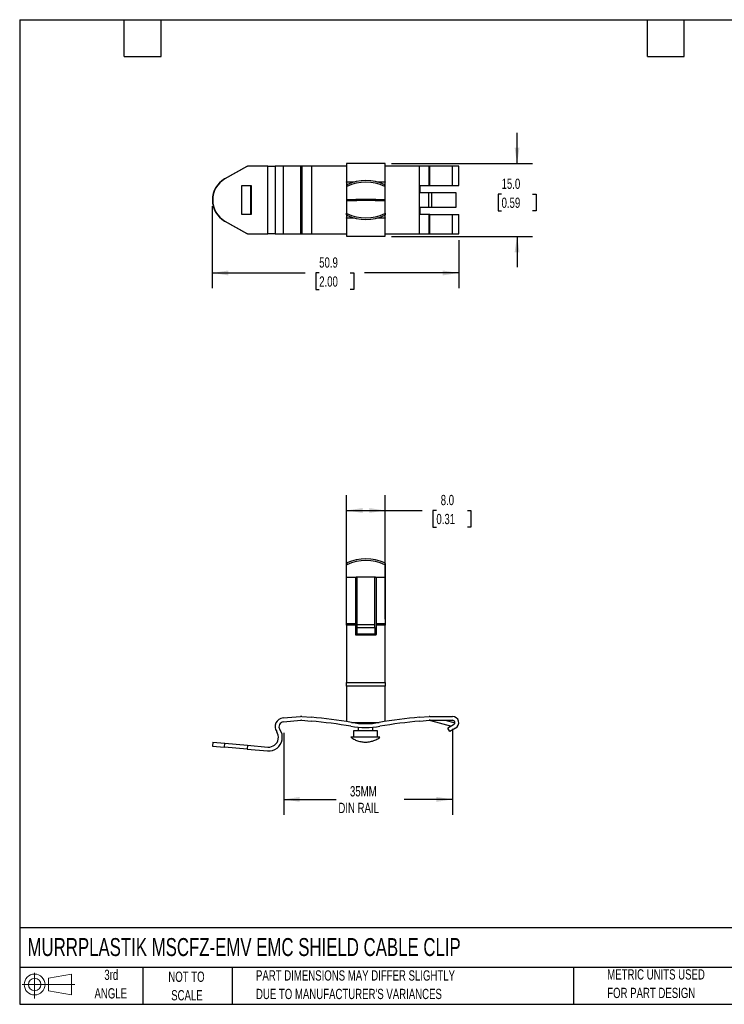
# Model space of a CAD drawing. Header units: millimetres. Extents: x 6 to 273, y 6 to 210.
# Tile 1 of 2: x 6 to 152, y 6 to 210. Entities that reach past the tile are written whole.
import ezdxf

# ---------------------------------------------------------------- set-up
doc = ezdxf.new("R2010")
doc.units = ezdxf.units.MM
doc.layers.add('DIMENSIONS', color=140, linetype='Continuous', lineweight=25)
doc.layers.add('TEXT', color=140, linetype='Continuous', lineweight=25)
doc.layers.add('SLD-DEFPOINTS', color=7, linetype='Continuous')
doc.styles.add('SLDTEXTSTYLE0', font='TXT', dxfattribs={"width": 0.7})
doc.dimstyles.new('SLDDIMSTYLE0', dxfattribs={"dimtxt": 2.158008, "dimasz": 3.302, "dimexe": 0, "dimexo": 0.0625, "dimgap": 0.539502, "dimtad": 0, "dimtih": 1, "dimtoh": 1, "dimrnd": 1e-09, "dimzin": 4, "dimdsep": 46, "dimtxsty": 'SLDTEXTSTYLE0', "dimsah": 1, "dimcen": 0.09, "dimadec": 0, "dimazin": 1, "dimtfac": 1, "dimtofl": 0, "dimtmove": 0, "dimatfit": 3, "dimfxl": 0, "dimfrac": 2, "dimtolj": 1, "dimtzin": 12, "dimarcsym": 0})
doc.dimstyles.new('SLDDIMSTYLE1', dxfattribs={"dimtxt": 2.158008, "dimasz": 3.302, "dimexe": 0, "dimexo": 0.0625, "dimgap": 0.539502, "dimtad": 0, "dimtih": 1, "dimtoh": 1, "dimrnd": 1e-09, "dimzin": 12, "dimdsep": 46, "dimtxsty": 'SLDTEXTSTYLE0', "dimsah": 1, "dimcen": 0.09, "dimadec": 0, "dimazin": 3, "dimtfac": 1, "dimtofl": 0, "dimtmove": 0, "dimatfit": 3, "dimfxl": 0, "dimfrac": 2, "dimtolj": 1, "dimtzin": 12, "dimarcsym": 0})
doc.dimstyles.new('SLDDIMSTYLE2', dxfattribs={"dimtxt": 2.158008, "dimasz": 3.302, "dimexe": 0, "dimexo": 0.0625, "dimgap": 0.539502, "dimtad": 0, "dimtih": 1, "dimtoh": 1, "dimrnd": 1e-09, "dimzin": 4, "dimdsep": 46, "dimtxsty": 'SLDTEXTSTYLE0', "dimsah": 1, "dimcen": 0.09, "dimadec": 0, "dimazin": 1, "dimtfac": 1, "dimtmove": 0, "dimatfit": 0, "dimfxl": 0, "dimfrac": 2, "dimtolj": 1, "dimtzin": 12, "dimarcsym": 0})

# ---------------------------------------------------------------- blocks, each defined once
blk = doc.blocks.new('Block11')
at = {"color": 7, "linetype": 'Continuous', "lineweight": 18}
for p, q in [((2.59, 5.31), (2.59, 0)), ((5.48, 4.17), (10.18, 5.03)), ((5.48, 1.6), (5.48, 4.17)), ((10.18, 5.03), (10.18, 0.73)), ((0, 2.88), (10.87, 2.88)), ((5.48, 1.6), (10.18, 0.73))]:
    blk.add_line(p, q, dxfattribs=at)
for radius in [2.15, 1.29]:
    blk.add_circle((2.59, 2.88), radius, dxfattribs=at)
blk = doc.blocks.new('Block12')
at = {"layer": 'SLD-DEFPOINTS'}
blk.add_blockref('Block11', (0, 0), dxfattribs=at)
blk = doc.blocks.new('_D')
at = {"layer": 'DIMENSIONS'}
for p, q in [((73.8, 85.86), (73.8, 111.44)), ((81.8, 85.86), (81.8, 111.44)), ((73.8, 108.26), (81.8, 108.26)), ((81.8, 108.26), (89.42, 108.26)), ((92.35, 108.26), (91.62, 108.26)), ((91.62, 108.26), (91.62, 104.83)), ((98.76, 108.26), (99.48, 108.26)), ((99.48, 108.26), (99.48, 104.83)), ((91.62, 104.83), (92.35, 104.83)), ((99.48, 104.83), (98.76, 104.83))]:
    blk.add_line(p, q, dxfattribs=at)
for points in [[(73.8, 108.26), (77.1, 107.76), (77.1, 108.77)], [(81.8, 108.26), (78.49, 108.77), (78.49, 107.76)]]:
    blk.add_solid(points, dxfattribs=at)
at = {"layer": 'DIMENSIONS', "char_height": 2.117, "attachment_point": 1, "style": 'SLDTEXTSTYLE0'}
for s, insert in [('8.0', (93.24, 111.48)), ('0.31', (92.35, 107.56))]:
    blk.add_mtext(s, dxfattribs=dict(at, insert=insert))
blk = doc.blocks.new('_D_1')
at = {"layer": 'DIMENSIONS'}
for p, q in [((95.66, 63.2), (95.66, 45.47)), ((60.86, 62.38), (60.86, 45.47)), ((60.86, 48.64), (71.64, 48.64)), ((95.66, 48.64), (85.73, 48.64))]:
    blk.add_line(p, q, dxfattribs=at)
for points in [[(60.86, 48.64), (64.16, 48.13), (64.16, 49.15)], [(95.66, 48.64), (92.36, 49.15), (92.36, 48.13)]]:
    blk.add_solid(points, dxfattribs=at)
at = {"layer": 'DIMENSIONS', "char_height": 2.117, "attachment_point": 1, "style": 'SLDTEXTSTYLE0'}
for s, insert in [('35MM', (74.51, 51.37)), ('DIN RAIL', (72.12, 47.94))]:
    blk.add_mtext(s, dxfattribs=dict(at, insert=insert))
blk = doc.blocks.new('_D_5')
at = {"layer": 'DIMENSIONS'}
for p, q in [((109, 179.84), (109, 186.19)), ((83.07, 179.84), (112.18, 179.84)), ((105.8, 173.54), (105.07, 173.54)), ((105.07, 173.54), (105.07, 170.11)), ((112.21, 173.54), (112.93, 173.54)), ((112.93, 173.54), (112.93, 170.11)), ((105.07, 170.11), (105.8, 170.11)), ((112.93, 170.11), (112.21, 170.11)), ((83.07, 164.84), (112.18, 164.84)), ((109, 164.84), (109, 158.49))]:
    blk.add_line(p, q, dxfattribs=at)
for points in [[(109, 179.84), (109.51, 183.15), (108.49, 183.15)], [(109, 164.84), (108.49, 161.54), (109.51, 161.54)]]:
    blk.add_solid(points, dxfattribs=at)
at = {"layer": 'DIMENSIONS', "char_height": 2.117, "attachment_point": 1, "style": 'SLDTEXTSTYLE0'}
for s, insert in [('15.0', (105.8, 176.75)), ('0.59', (105.8, 172.83))]:
    blk.add_mtext(s, dxfattribs=dict(at, insert=insert))
blk = doc.blocks.new('_D_6')
at = {"layer": 'DIMENSIONS'}
for p, q in [((46.1, 171.07), (46.1, 154.11)), ((96.96, 164.07), (96.96, 154.11)), ((46.1, 157.28), (65.24, 157.28)), ((68.16, 157.28), (67.44, 157.28)), ((67.44, 157.28), (67.44, 153.85)), ((74.58, 157.28), (75.3, 157.28)), ((75.3, 157.28), (75.3, 153.85)), ((96.96, 157.28), (77.5, 157.28)), ((67.44, 153.85), (68.16, 153.85)), ((75.3, 153.85), (74.58, 153.85))]:
    blk.add_line(p, q, dxfattribs=at)
for points in [[(46.1, 157.28), (49.4, 156.78), (49.4, 157.79)], [(96.96, 157.28), (93.66, 157.79), (93.66, 156.78)]]:
    blk.add_solid(points, dxfattribs=at)
at = {"layer": 'DIMENSIONS', "char_height": 2.117, "attachment_point": 1, "style": 'SLDTEXTSTYLE0'}
for s, insert in [('50.9', (68.16, 160.5)), ('2.00', (68.16, 156.58))]:
    blk.add_mtext(s, dxfattribs=dict(at, insert=insert))

msp = doc.modelspace()

# ---------------------------------------------------------------- linework, layer by layer
for p, q in [((48.629, 176.688), (53.271, 179.344)), ((53.341, 179.344), (48.699, 176.688)), ((53.271, 179.344), (53.341, 179.344)), ((57.575, 179.344), (53.341, 179.344)), ((57.575, 165.344), (57.575, 179.344)), ((57.575, 179.344), (59.061, 179.344)), ((59.061, 179.344), (59.061, 165.344)), ((60.705, 179.344), (59.061, 179.344)), ((60.705, 179.344), (60.705, 165.344)), ((64.321, 179.344), (60.705, 179.344)), ((64.321, 179.344), (64.321, 165.344)), ((64.6, 179.344), (64.321, 179.344)), ((64.6, 179.344), (64.6, 165.344)), ((66.545, 179.344), (64.6, 179.344)), ((66.545, 179.344), (66.545, 165.344)), ((73.796, 179.344), (66.545, 179.344)), ((81.796, 179.844), (73.796, 179.844)), ((73.796, 179.844), (73.796, 176.094)), ((81.796, 176.094), (81.796, 179.844)), ((88.875, 179.344), (81.796, 179.344)), ((88.875, 175.319), (88.875, 179.344)), ((90.856, 179.344), (88.875, 179.344)), ((90.856, 175.319), (90.856, 179.344)), ((90.995, 179.344), (90.856, 179.344)), ((90.995, 175.319), (90.995, 179.344)), ((95.66, 179.344), (90.995, 179.344)), ((95.66, 175.319), (95.66, 179.344)), ((96.96, 179.344), (95.66, 179.344)), ((96.96, 175.319), (96.96, 179.344)), ((48.699, 176.688), (48.629, 176.688)), ((52.161, 175.319), (54.104, 175.319)), ((52.161, 169.369), (52.161, 175.319)), ((54.034, 169.369), (54.034, 175.319)), ((54.104, 175.319), (54.104, 169.369)), ((73.796, 175.999), (73.796, 176.094)), ((73.796, 176.094), (75.548, 176.094)), ((75.195, 175.999), (73.796, 175.999)), ((73.796, 175.999), (73.796, 175.376)), ((73.796, 175.376), (73.796, 175.032)), ((73.796, 175.032), (73.796, 172.592)), ((73.884, 175.497), (73.884, 175.152)), ((80.043, 176.094), (81.796, 176.094)), ((81.796, 175.999), (80.397, 175.999)), ((81.707, 175.152), (81.707, 175.497)), ((81.796, 176.094), (81.796, 175.999)), ((81.796, 175.376), (81.796, 175.999)), ((81.796, 175.032), (81.796, 175.376)), ((81.796, 172.592), (81.796, 175.032)), ((88.875, 175.319), (90.856, 175.319)), ((88.875, 173.819), (88.875, 175.319)), ((88.945, 175.319), (88.945, 173.819)), ((90.856, 175.319), (90.995, 175.319)), ((90.995, 175.319), (95.66, 175.319)), ((95.66, 175.319), (96.96, 175.319)), ((88.875, 170.869), (88.875, 173.819)), ((90.819, 173.819), (88.875, 173.819)), ((90.819, 170.869), (90.819, 173.819)), ((91.372, 173.819), (90.819, 173.819)), ((91.372, 170.869), (91.372, 173.819)), ((96.412, 173.819), (91.372, 173.819)), ((96.412, 170.869), (96.412, 173.819)), ((73.796, 172.592), (73.796, 172.24)), ((73.796, 172.24), (73.796, 169.655)), ((73.796, 172.24), (75.814, 172.24)), ((73.996, 172.447), (75.721, 172.447)), ((75.696, 172.371), (75.696, 172.447)), ((79.871, 172.447), (75.721, 172.447)), ((79.696, 172.227), (75.896, 172.227)), ((75.921, 172.304), (75.921, 172.227)), ((79.671, 172.227), (79.671, 172.304)), ((79.777, 172.24), (81.796, 172.24)), ((79.871, 172.447), (81.596, 172.447)), ((79.896, 172.447), (79.896, 172.371)), ((81.796, 172.24), (81.796, 172.592)), ((81.796, 169.655), (81.796, 172.24)), ((88.875, 170.869), (90.819, 170.869)), ((88.875, 169.369), (88.875, 170.869)), ((88.945, 170.869), (88.945, 169.369)), ((90.819, 170.869), (91.372, 170.869)), ((91.372, 170.869), (96.412, 170.869)), ((54.104, 169.369), (52.161, 169.369)), ((73.796, 169.311), (73.796, 169.655)), ((73.796, 169.311), (73.796, 168.688)), ((73.796, 168.688), (75.195, 168.688)), ((73.796, 168.594), (73.796, 168.688)), ((73.884, 169.535), (73.884, 169.19)), ((80.397, 168.688), (81.796, 168.688)), ((81.707, 169.535), (81.707, 169.19)), ((81.796, 169.655), (81.796, 169.311)), ((81.796, 168.688), (81.796, 169.311)), ((81.796, 168.688), (81.796, 168.594)), ((88.875, 165.344), (88.875, 169.369)), ((90.856, 169.369), (88.875, 169.369)), ((90.856, 165.344), (90.856, 169.369)), ((90.995, 169.369), (90.856, 169.369)), ((90.995, 165.344), (90.995, 169.369)), ((90.995, 169.369), (95.66, 169.369)), ((95.66, 165.344), (95.66, 169.369)), ((95.66, 169.369), (96.96, 169.369)), ((96.96, 165.344), (96.96, 169.369)), ((48.629, 168), (48.699, 168)), ((53.271, 165.344), (48.629, 168)), ((48.699, 168), (53.341, 165.344)), ((73.796, 168.594), (73.796, 164.844)), ((75.548, 168.594), (73.796, 168.594)), ((81.796, 168.594), (80.043, 168.594)), ((81.796, 164.844), (81.796, 168.594)), ((53.341, 165.344), (53.271, 165.344)), ((53.341, 165.344), (57.575, 165.344)), ((59.061, 165.344), (57.575, 165.344)), ((59.061, 165.344), (60.705, 165.344)), ((60.705, 165.344), (64.321, 165.344)), ((64.321, 165.344), (64.6, 165.344)), ((64.6, 165.344), (66.545, 165.344)), ((66.545, 165.344), (73.796, 165.344)), ((73.796, 164.844), (81.796, 164.844)), ((81.796, 165.344), (88.875, 165.344)), ((88.875, 165.344), (90.856, 165.344)), ((90.856, 165.344), (90.995, 165.344)), ((90.995, 165.344), (95.66, 165.344)), ((95.66, 165.344), (96.96, 165.344)), ((73.796, 96.963), (73.796, 97.325)), ((73.796, 94.502), (73.796, 96.963)), ((73.884, 97.44), (73.884, 97.078)), ((81.707, 97.44), (81.707, 97.078)), ((81.796, 97.325), (81.796, 96.963)), ((81.796, 96.963), (81.796, 94.502)), ((73.796, 94.502), (75.814, 94.502)), ((73.796, 84.909), (73.796, 94.502)), ((75.696, 84.909), (75.696, 94.375)), ((79.696, 94.514), (75.896, 94.514)), ((75.921, 94.514), (75.921, 84.766)), ((79.671, 84.766), (79.671, 94.514)), ((79.777, 94.502), (81.796, 94.502)), ((79.896, 94.375), (79.896, 84.909)), ((81.796, 94.502), (81.796, 84.909)), ((73.796, 84.909), (75.696, 84.909)), ((73.796, 84.585), (73.796, 84.909)), ((75.696, 84.585), (73.796, 84.585)), ((73.796, 84.585), (73.796, 72.744)), ((75.696, 84.909), (75.696, 84.585)), ((75.696, 82.657), (75.696, 84.585)), ((75.921, 84.766), (79.671, 84.766)), ((75.921, 84.766), (75.921, 84.118)), ((75.921, 84.118), (79.671, 84.118)), ((75.921, 84.118), (75.921, 82.764)), ((79.671, 84.118), (79.671, 84.766)), ((79.671, 84.118), (79.671, 82.764)), ((79.896, 84.909), (81.796, 84.909)), ((79.896, 84.909), (79.896, 84.585)), ((79.896, 84.585), (79.896, 82.657)), ((81.796, 84.585), (79.896, 84.585)), ((81.796, 84.909), (81.796, 84.585)), ((81.796, 72.744), (81.796, 84.585)), ((79.696, 82.514), (75.896, 82.514)), ((79.671, 82.764), (75.921, 82.764)), ((73.796, 72.744), (81.796, 72.744)), ((73.796, 72.014), (73.796, 72.744)), ((81.796, 72.014), (73.796, 72.014)), ((73.796, 72.014), (73.796, 64.691)), ((81.796, 72.744), (81.796, 72.014)), ((81.796, 64.718), (81.796, 72.014)), ((60.705, 65.445), (64.321, 65.761)), ((64.6, 65.761), (66.545, 65.591)), ((88.875, 65.591), (90.856, 65.764)), ((90.995, 65.77), (95.66, 65.77)), ((60.047, 63.071), (60.042, 63.078)), ((60.774, 64.648), (64.391, 64.964)), ((64.53, 64.964), (66.476, 64.794)), ((74.857, 64.514), (80.564, 64.514)), ((76.21, 64.514), (76.21, 64.337)), ((76.21, 63.534), (76.21, 62.764)), ((79.21, 64.337), (79.21, 64.514)), ((79.21, 62.764), (79.21, 63.534)), ((88.945, 64.794), (90.925, 64.967)), ((90.995, 64.97), (95.66, 64.97)), ((91.165, 64.94), (95.474, 63.785)), ((94.142, 64.97), (96.159, 64.43)), ((95.91, 64.037), (94.712, 63.345)), ((95.112, 62.652), (94.712, 63.345)), ((96.31, 63.344), (95.112, 62.652)), ((59.392, 62.612), (59.387, 62.619)), ((59.719, 61.094), (59.723, 61.118)), ((60.507, 60.955), (60.511, 60.979)), ((75.21, 62.764), (75.21, 61.464)), ((80.21, 62.764), (75.21, 62.764)), ((80.21, 61.464), (80.21, 62.764)), ((46.184, 60.445), (46.114, 59.648)), ((46.114, 59.648), (48.629, 59.428)), ((46.184, 60.445), (48.699, 60.225)), ((48.629, 59.428), (48.699, 60.225)), ((53.271, 59.022), (48.629, 59.428)), ((48.699, 60.225), (53.341, 59.819)), ((53.341, 59.819), (53.271, 59.022)), ((53.271, 59.022), (57.505, 58.652)), ((53.341, 59.819), (57.575, 59.449))]:
    msp.add_line(p, q)
for centre, radius, start, end in [((51.122, 172.344), 5.008, 119.8502, 240.1498), ((51.191, 172.344), 5.008, 119.8502, 240.1498), ((73.936, 175.366), 0.14, 111.6188, 175.7751), ((73.936, 175.021), 0.14, 111.6188, 175.7751), ((77.796, 167.175), 9.195, 64.82324, 115.17676), ((77.796, 166.83), 9.195, 64.82324, 115.17676), ((81.656, 175.366), 0.14, 4.2249, 68.3812), ((81.656, 175.021), 0.14, 4.2249, 68.3812), ((73.972, 172.625), 0.179, 190.55648, 277.6237), ((75.895, 172.493), 0.266, 252.2414, 270.14736), ((79.696, 172.493), 0.266, 269.85264, 287.7586), ((81.619, 172.625), 0.179, 262.3763, 349.44352), ((73.936, 169.666), 0.14, 184.2249, 248.3812), ((73.936, 169.321), 0.14, 184.2249, 248.3812), ((77.796, 177.857), 9.195, 244.82324, 295.17676), ((77.796, 177.512), 9.195, 244.82324, 295.17676), ((81.656, 169.666), 0.14, 291.6188, 355.7751), ((81.656, 169.321), 0.14, 291.6188, 355.7751), ((77.796, 88.669), 9.604, 65.96309, 114.03691), ((77.796, 88.307), 9.604, 65.96309, 114.03691), ((73.929, 97.313), 0.134, 109.81884, 174.88806), ((73.929, 96.951), 0.134, 109.81884, 174.88806), ((81.662, 97.313), 0.134, 5.11194, 70.18116), ((81.662, 96.951), 0.134, 5.11194, 70.18116), ((75.895, 94.236), 0.278, 89.84466, 106.93994), ((79.696, 94.236), 0.278, 73.06006, 90.15534), ((60.861, 63.651), 1.8, 95, 215), ((64.46, 64.167), 1.6, 85, 95), ((57.76, -34.826), 100.8, 80.23494, 85), ((97.66, -34.826), 100.8, 95, 99.76506), ((90.995, 64.17), 1.6, 90, 95), ((95.66, 64.47), 1.3, 300, 90), ((60.861, 63.651), 1, 95, 215), ((57.753, 61.465), 2.8, 350, 35), ((64.46, 64.167), 0.8, 85, 95), ((57.76, -34.826), 100, 80.23494, 85), ((77.71, 81.095), 17.625, 260.23494, 279.76506), ((77.71, 81.095), 16.825, 260.23494, 279.76506), ((97.66, -34.826), 100, 95, 99.76506), ((90.958, 64.167), 0.8, 75, 95), ((90.995, 64.17), 0.8, 90, 95), ((95.66, 64.47), 0.5, 300, 90), ((57.749, 61.441), 2, 265, 350), ((57.753, 61.465), 2, 350, 35), ((57.749, 61.441), 2.8, 265, 350)]:
    msp.add_arc(centre, radius, start, end)
for points in [[(75.814, 172.24), (75.743, 172.263), (75.696, 172.316), (75.696, 172.371)], [(79.896, 172.371), (79.896, 172.316), (79.848, 172.263), (79.777, 172.24)], [(75.814, 94.502), (75.743, 94.48), (75.696, 94.429), (75.696, 94.375)], [(79.777, 94.502), (79.848, 94.48), (79.896, 94.429), (79.896, 94.375)]]:
    msp.add_open_spline(points, degree=3)
for points, knots in [([(75.721, 172.447), (75.773, 172.447), (75.825, 172.431), (75.899, 172.378), (75.921, 172.341), (75.921, 172.304)], [0, 0, 0, 0, 0.5, 0.5, 1, 1, 1, 1]), ([(79.671, 172.304), (79.671, 172.341), (79.692, 172.378), (79.766, 172.431), (79.818, 172.447), (79.871, 172.447)], [0, 0, 0, 0, 0.5, 0.5, 1, 1, 1, 1]), ([(75.921, 94.362), (75.918, 94.378), (75.914, 94.41), (75.879, 94.451), (75.84, 94.478), (75.812, 94.485), (75.804, 94.487)], [0, 0, 0, 0, 0.2968676, 0.5937372, 0.8905724, 1, 1, 1, 1]), ([(79.788, 94.488), (79.773, 94.483), (79.738, 94.471), (79.698, 94.438), (79.674, 94.399), (79.672, 94.373), (79.671, 94.362)], [0, 0, 0, 0, 0.2131375, 0.5091652, 0.8051701, 1, 1, 1, 1]), ([(75.896, 82.514), (75.843, 82.514), (75.791, 82.53), (75.717, 82.583), (75.696, 82.62), (75.696, 82.657)], [0, 0, 0, 0, 0.5, 0.5, 1, 1, 1, 1]), ([(79.896, 82.657), (79.896, 82.62), (79.874, 82.583), (79.8, 82.53), (79.748, 82.514), (79.696, 82.514)], [0, 0, 0, 0, 0.5, 0.5, 1, 1, 1, 1]), ([(75.85, 61.464), (75.693, 61.464), (75.411, 61.464), (75.101, 61.464), (74.883, 61.464), (74.754, 61.464), (74.699, 61.464), (74.713, 61.464), (74.714, 61.464)], [0, 0, 0, 0, 0.23324346, 0.41756656, 0.60723505, 0.79155815, 0.98122664, 1, 1, 1, 1]), ([(74.715, 61.466), (74.782, 61.415), (74.964, 61.277), (75.286, 61.085), (75.677, 60.889), (76.087, 60.728), (76.513, 60.603), (76.95, 60.515), (77.395, 60.467), (77.846, 60.459), (78.297, 60.492), (78.747, 60.565), (79.189, 60.68), (79.623, 60.836), (80.042, 61.034), (80.405, 61.242), (80.616, 61.4), (80.702, 61.464)], [0, 0, 0, 0, 0.03922297, 0.10670552, 0.17473203, 0.24323685, 0.31216944, 0.38149269, 0.45118185, 0.52122388, 0.59161742, 0.66237349, 0.73351694, 0.80508909, 0.87715204, 0.94979545, 1, 1, 1, 1]), ([(80.702, 61.464), (80.705, 61.464), (80.716, 61.464), (80.652, 61.464), (80.507, 61.464), (80.278, 61.464), (79.976, 61.464), (79.611, 61.464), (79.189, 61.464), (78.73, 61.464), (78.237, 61.464), (77.733, 61.464), (77.225, 61.464), (76.735, 61.464), (76.265, 61.464), (75.99, 61.464), (75.85, 61.464)], [0, 0, 0, 0, 0.0197444, 0.0961424, 0.1703873, 0.2467854, 0.3210303, 0.3974283, 0.4716732, 0.5480712, 0.6223161, 0.6987141, 0.7729591, 0.8493571, 0.923602, 1, 1, 1, 1])]:
    msp.add_open_spline(points, degree=3, knots=knots)
at = {"layer": 'TEXT'}
for p, q in [((6.35, 209.55), (273.05, 209.55)), ((6.35, 209.55), (6.35, 6.35)), ((27.94, 201.93), (27.94, 209.55)), ((35.56, 201.93), (35.56, 209.55)), ((135.89, 201.93), (135.89, 209.55)), ((143.51, 201.93), (143.51, 209.55)), ((27.94, 201.93), (35.56, 201.93)), ((135.89, 201.93), (143.51, 201.93)), ((273.05, 22.126), (6.35, 22.126)), ((273.05, 13.97), (6.35, 13.97)), ((31.75, 13.97), (31.75, 6.35)), ((50.212, 13.97), (50.212, 6.35)), ((120.646, 13.97), (120.646, 6.35)), ((6.35, 6.35), (273.05, 6.35))]:
    msp.add_line(p, q, dxfattribs=at)

# ---------------------------------------------------------------- block references
at = {"layer": 'SLD-DEFPOINTS'}
msp.add_blockref('Block12', (6.838, 7.554), dxfattribs=at)

# ---------------------------------------------------------------- texts
at = {"layer": 'TEXT', "style": 'SLDTEXTSTYLE0'}
for s, insert, char_height, attachment_point in [('MURRPLASTIK MSCFZ-EMV EMC SHIELD CABLE CLIP', (7.966, 20.019), 3.70417, 1), ('3rd', (25.247, 13.493), 2.1167, 2), ('NOT TO', (40.768, 13.099), 2.1167, 2), ('PART DIMENSIONS MAY DIFFER SLIGHTLY', (55.119, 13.367), 2.11667, 1), ('METRIC UNITS USED', (127.604, 13.583), 2.11667, 1), ('ANGLE', (25.149, 9.671), 2.1167, 2), ('SCALE', (40.865, 9.276), 2.1167, 2), ("DUE TO MANUFACTURER'S VARIANCES", (55.119, 9.545), 2.11667, 1), ('FOR PART DESIGN', (127.604, 9.76), 2.11667, 1)]:
    msp.add_mtext(s, dxfattribs=dict(at, insert=insert, char_height=char_height, attachment_point=attachment_point))

# ---------------------------------------------------------------- dimensions: what is measured, and where the dimension line sits
at = {"layer": 'DIMENSIONS'}
dim = msp.add_linear_dim(base=(109.002, 164.844), p1=(81.796, 179.844), p2=(81.796, 164.844), angle=90, dimstyle='SLDDIMSTYLE2', dxfattribs=at)
dim.commit()
dim.dimension.update_dxf_attribs({"geometry": '_D_5', "text_midpoint": (109.002, 173.535), "dimtype": 160})
for base, p1, p2, dimstyle, picture, middle in [((46.0953, 157.2837), (96.9602, 165.3435), (46.0953, 172.3435), 'SLDDIMSTYLE1', '_D_6', (71.3709, 157.2837)), ((73.796, 108.264), (81.796, 84.585), (73.796, 84.585), 'SLDDIMSTYLE0', '_D', (95.552, 108.264))]:
    dim = msp.add_linear_dim(base=base, p1=p1, p2=p2, dimstyle=dimstyle, dxfattribs=at)
    dim.commit()
    dim.dimension.update_dxf_attribs({"geometry": picture, "text_midpoint": middle, "dimtype": 160})
dim = msp.add_linear_dim(base=(95.66, 48.641), p1=(60.861, 63.651), p2=(95.66, 64.47), text='35MM\\PDIN RAIL', dimstyle='SLDDIMSTYLE1', dxfattribs=at)
dim.commit()
dim.dimension.update_dxf_attribs({"geometry": '_D_1', "text_midpoint": (78.682, 48.641), "dimtype": 160})

doc.saveas('drawing.dxf')
